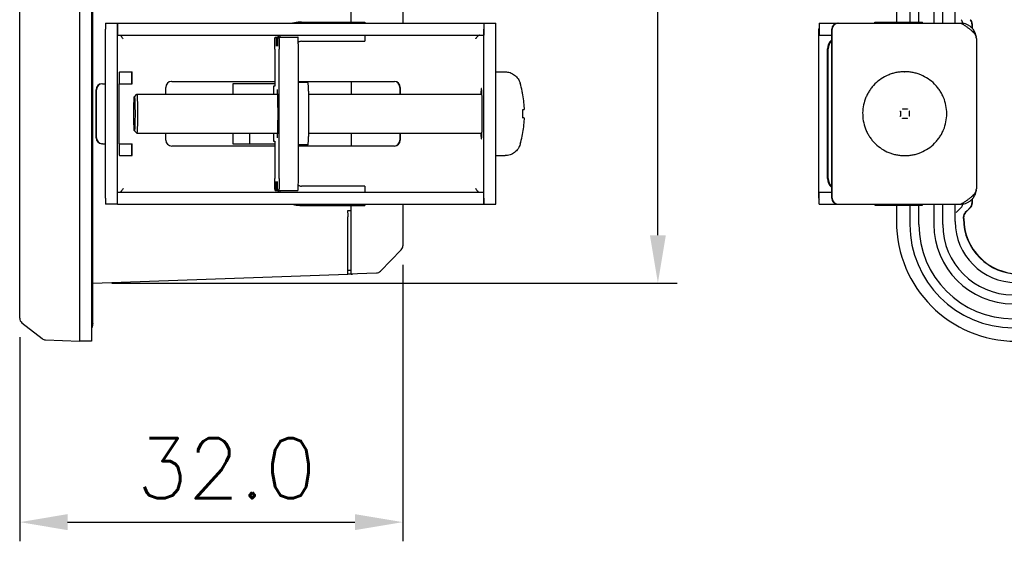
# Model space of a CAD drawing. Header units: millimetres. Extents: x 6638 to 7143, y 278 to 821.
# Tile 6 of 16: x 6898 to 6980, y 544 to 588. Entities that reach past the tile are written whole.
import ezdxf

# ---------------------------------------------------------------- set-up
doc = ezdxf.new("R2010")
doc.units = ezdxf.units.MM
doc.header["$LTSCALE"] = 32.67
doc.header["$PDMODE"] = 3
doc.header["$PDSIZE"] = 0.3125
doc.layers.get('0').update_dxf_attribs({"linetype": 'CONTINUOUS'})
doc.layers.get('Defpoints').update_dxf_attribs({"linetype": 'CONTINUOUS'})
doc.layers.add('AM_5_Dimension', color=6, linetype='CONTINUOUS', lineweight=15)
doc.layers.add('IMPORT_FEATURE', color=7, linetype='CONTINUOUS')
doc.styles.add('WHGTXT', font='simplex', dxfattribs={"bigfont": 'whgtxt'})
doc.dimstyles.new('HMI-XP30', dxfattribs={"dimscale": 2, "dimtxt": 2.5, "dimasz": 2, "dimexe": 0.8, "dimexo": 0.8, "dimgap": 1, "dimtad": 1, "dimdec": 1, "dimzin": 0, "dimdsep": 46, "dimtxsty": 'WHGTXT', "dimcen": 0.09, "dimclrd": 256, "dimclre": 256, "dimclrt": 256, "dimadec": 0, "dimazin": 0, "dimtp": 0.1, "dimtm": 0.1, "dimtfac": 1, "dimtdec": 1, "dimtmove": 0, "dimatfit": 0, "dimfxl": 0, "dimtolj": 1, "dimtzin": 0, "dimarcsym": 0})

# ---------------------------------------------------------------- blocks, each defined once
blk = doc.blocks.new('*D48')
at = {"layer": 'AM_5_Dimension', "lineweight": -2}
for p, q in [((6929.729, 567.432), (6929.729, 544.349)), ((6897.729, 561.385), (6897.729, 544.349)), ((6901.729, 545.949), (6925.729, 545.949))]:
    blk.add_line(p, q, dxfattribs=at)
at = {"layer": 'AM_5_Dimension'}
for points in [[(6901.729, 546.616), (6901.729, 545.282), (6897.729, 545.949)], [(6925.729, 546.616), (6925.729, 545.282), (6929.729, 545.949)]]:
    blk.add_solid(points, dxfattribs=at)
at = {"layer": 'Defpoints', "color": 0}
for p in [(6929.729, 569.032), (6897.729, 562.985), (6929.729, 545.949)]:
    blk.add_point(p, dxfattribs=at)
at = {"layer": 'AM_5_Dimension', "insert": (6915.002, 550.449), "char_height": 5, "attachment_point": 5, "style": 'WHGTXT'}
blk.add_mtext('\\A1;32.0', dxfattribs=at)
blk = doc.blocks.new('*D50')
at = {"layer": 'AM_5_Dimension', "lineweight": -2}
for p, q in [((6905.427, 658.191), (6952.637, 658.191)), ((6951.037, 569.908), (6951.037, 654.191)), ((6905.427, 565.908), (6952.637, 565.908))]:
    blk.add_line(p, q, dxfattribs=at)
at = {"layer": 'AM_5_Dimension'}
for points in [[(6950.37, 654.191), (6951.703, 654.191), (6951.037, 658.191)], [(6950.37, 569.908), (6951.703, 569.908), (6951.037, 565.908)]]:
    blk.add_solid(points, dxfattribs=at)
at = {"layer": 'Defpoints', "color": 0}
for p in [(6903.827, 658.191), (6951.037, 658.191), (6903.827, 565.908)]:
    blk.add_point(p, dxfattribs=at)
at = {"layer": 'AM_5_Dimension', "insert": (6946.537, 610.896), "char_height": 5, "attachment_point": 5, "rotation": 90, "style": 'WHGTXT'}
blk.add_mtext('\\A1;92.3', dxfattribs=at)

msp = doc.modelspace()

# ---------------------------------------------------------------- linework, layer by layer
at = {"color": 7, "linetype": 'Continuous'}
for p, q in [((6902.729, 663.05), (6902.729, 561.05)), ((6903.729, 663.05), (6903.729, 561.05)), ((6903.827, 562.55), (6903.827, 661.55)), ((6897.729, 562.985), (6897.729, 661.114)), ((6929.729, 636.5), (6929.729, 587.6)), ((6970.962, 636.405), (6970.962, 587.705)), ((6972.088, 636.405), (6972.088, 587.705)), ((6972.837, 587.705), (6972.837, 636.405)), ((6974.088, 636.505), (6974.088, 587.605)), ((6974.837, 587.605), (6974.837, 636.505)), ((6975.867, 587.605), (6975.867, 636.505)), ((6925.429, 587.7), (6925.429, 589.149)), ((6977.275, 587.547), (6977.275, 587.207)), ((6977.293, 587.547), (6977.293, 587.189)), ((6919.035, 582.55), (6915.529, 582.55)), ((6915.529, 582.55), (6915.529, 581.671)), ((6925.429, 582.75), (6925.429, 581.671)), ((6915.529, 578.429), (6915.529, 577.55)), ((6916.931, 578.429), (6916.931, 577.55)), ((6925.429, 578.429), (6925.429, 577.35)), ((6915.529, 577.55), (6919.035, 577.55)), ((6929.729, 572.5), (6929.729, 569.032)), ((6974.088, 572.505), (6974.088, 570.805)), ((6974.837, 570.805), (6974.837, 572.505)), ((6975.867, 571.055), (6975.867, 572.505)), ((6977.275, 572.903), (6977.275, 572.562)), ((6977.293, 572.92), (6977.293, 572.562)), ((6925.429, 571.95), (6925.119, 571.95)), ((6925.119, 571.95), (6925.124, 571.796)), ((6925.429, 566.68), (6925.429, 572.4)), ((6970.962, 572.405), (6970.962, 571.055)), ((6972.088, 572.405), (6972.088, 570.805)), ((6972.837, 570.805), (6972.837, 572.405)), ((6975.96, 571.801), (6976.367, 572.208)), ((6976.864, 571.955), (6976.711, 571.801)), ((6976.739, 571.801), (6977.146, 572.208)), ((6976.864, 571.926), (6976.864, 571.955)), ((6976.875, 571.955), (6976.864, 571.955)), ((6977.129, 572.208), (6976.875, 571.955)), ((6925.129, 566.652), (6925.129, 571.443)), ((6976.564, 571.305), (6976.564, 571.447)), ((6976.592, 571.305), (6976.592, 571.447)), ((6929.589, 568.684), (6927.87, 566.905)), ((6925.429, 566.962), (6925.119, 566.951)), ((6925.129, 566.669), (6927.528, 566.753)), ((6903.827, 565.908), (6925.129, 566.652)), ((6925.429, 566.65), (6925.129, 566.65)), ((6925.429, 566.662), (6925.429, 566.65)), ((6897.92, 562.592), (6899.599, 561.273)), ((6899.888, 561.166), (6902.729, 561.05)), ((6903.729, 561.05), (6902.729, 561.05))]:
    msp.add_line(p, q, dxfattribs=at)
for centre, radius, start, end in [((6976.01, 587.547), 0.503, 5.4508, 8.98312), ((6976.01, 572.562), 0.503, 351.01688, 354.54929), ((6977.066, 571.447), 0.501, 150.03113, 164.99355), ((6977.067, 571.446), 0.503, 135.05818, 149.97554), ((6980.962, 571.055), 10, 180, 270), ((6980.712, 570.805), 8.624, 180, 270), ((6980.712, 570.805), 7.876, 180, 270), ((6980.712, 570.805), 6.624, 180, 270), ((6980.712, 570.805), 5.876, 180, 270), ((6980.962, 571.055), 5.095, 180, 270), ((6977.067, 571.447), 0.503, 165.04899, 179.96004), ((6981.212, 571.305), 4.648, 180, 270), ((6981.212, 571.305), 4.62, 180, 270), ((6929.229, 569.032), 0.5, 316, 0), ((6925.429, 566.9), 0.25, 270, 299.15977), ((6927.511, 567.253), 0.5, 272, 316), ((6898.229, 562.985), 0.5, 180, 231.85469), ((6899.908, 561.666), 0.5, 231.85469, 268)]:
    msp.add_arc(centre, radius, start, end, dxfattribs=at)
for centre, major_axis, start_param, end_param in [((6976.775, 587.547), (0.5, 0), 0, 0.785398), ((6976.793, 587.547), (-0.5, 0), -3.141593, -2.356194), ((6976.775, 572.562), (0.5, 0), -0.785398, 0), ((6976.793, 572.562), (0.5, 0), -0.785398, 0), ((6977.093, 571.447), (0.5, 0), 2.356194, 3.141593)]:
    msp.add_ellipse(centre, major_axis=major_axis, ratio=0.999391, start_param=start_param, end_param=end_param, dxfattribs=at)
for points in [[(6976.507, 587.626), (6976.491, 587.727), (6976.44, 587.828), (6976.367, 587.901)], [(6976.367, 572.208), (6976.44, 572.281), (6976.491, 572.382), (6976.507, 572.484)], [(6903.827, 562.55), (6903.827, 562.421), (6903.793, 562.287), (6903.729, 562.175)]]:
    msp.add_open_spline(points, degree=3, dxfattribs=at)
msp.add_open_spline([(6925.124, 571.796), (6925.125, 571.771), (6925.128, 571.653), (6925.129, 571.535), (6925.129, 571.443)], degree=3, knots=[0, 0, 0, 0, 0.214319, 1, 1, 1, 1], dxfattribs=at)
at = {"layer": 'IMPORT_FEATURE', "color": 7, "linetype": 'Continuous'}
for p, q in [((6904.901, 587.6), (6905.901, 587.6)), ((6905.901, 587.6), (6937.488, 587.6)), ((6905.901, 587.6), (6905.901, 586.6)), ((6921.138, 587.7), (6926.55, 587.7)), ((6926.55, 587.7), (6926.55, 587.6)), ((6936.489, 587.6), (6936.489, 586.6)), ((6964.504, 587.605), (6964.504, 586.605)), ((6964.504, 587.605), (6966.055, 587.605)), ((6966.089, 587.605), (6976.383, 587.605)), ((6969.175, 587.705), (6973.141, 587.705)), ((6973.141, 587.605), (6973.141, 587.705)), ((6904.892, 573), (6904.892, 587.1)), ((6905.892, 573), (6905.892, 587.1)), ((6905.901, 586.6), (6936.489, 586.6)), ((6919.069, 586.45), (6920.972, 586.45)), ((6919.139, 586.45), (6919.139, 585.7)), ((6919.272, 586.45), (6919.272, 585.7)), ((6926.55, 586.6), (6926.55, 586.1)), ((6936.506, 573), (6936.506, 587.1)), ((6937.506, 573), (6937.506, 587.1)), ((6964.486, 573.005), (6964.486, 587.105)), ((6964.504, 586.605), (6965.555, 586.605)), ((6965.555, 573.005), (6965.555, 587.105)), ((6965.59, 573.005), (6965.59, 587.105)), ((6906.371, 586.3), (6906.36, 586.316)), ((6906.364, 586.317), (6906.371, 586.3)), ((6921.271, 586.1), (6926.55, 586.1)), ((6935.819, 586.3), (6935.83, 586.328)), ((6977.638, 586.333), (6977.638, 573.776)), ((6919.035, 585.45), (6919.035, 582.35)), ((6919.408, 574.65), (6919.408, 585.45)), ((6921.007, 574.65), (6921.007, 585.45)), ((6965.208, 574.655), (6965.208, 585.455)), ((6965.264, 574.655), (6965.264, 585.455)), ((6906.057, 583.55), (6907.137, 583.55)), ((6907.102, 582.55), (6907.102, 583.55)), ((6907.137, 582.55), (6907.137, 583.55)), ((6937.506, 583.55), (6938.273, 583.55)), ((6971.64, 583.555), (6971.67, 583.555)), ((6904.638, 582.55), (6904.892, 582.55)), ((6906.04, 582.55), (6907.137, 582.55)), ((6906.04, 577.55), (6906.04, 582.55)), ((6910.435, 582.75), (6919.035, 582.75)), ((6919.035, 582.35), (6918.922, 582.35)), ((6918.922, 582.35), (6918.922, 581.671)), ((6921.007, 582.75), (6929.023, 582.75)), ((6921.804, 582.65), (6921.007, 582.65)), ((6904.103, 578.05), (6904.103, 582.05)), ((6904.138, 578.05), (6904.138, 582.05)), ((6907.311, 581.47), (6907.511, 581.67)), ((6907.511, 581.67), (6907.513, 581.671)), ((6907.513, 581.671), (6919.254, 581.671)), ((6909.935, 581.671), (6909.935, 582.25)), ((6921.875, 581.671), (6936.342, 581.671)), ((6929.488, 582.25), (6929.488, 581.671)), ((6929.523, 582.25), (6929.523, 581.671)), ((6907.311, 581.47), (6907.313, 581.471)), ((6939.754, 580.334), (6939.755, 580.358)), ((6939.754, 580.309), (6939.754, 580.335)), ((6939.754, 580.301), (6939.754, 580.309)), ((6939.755, 580.356), (6939.757, 580.376)), ((6939.757, 580.375), (6939.759, 580.39)), ((6939.76, 580.396), (6939.772, 580.397)), ((6939.76, 580.396), (6939.764, 580.397)), ((6939.764, 580.397), (6939.765, 580.397)), ((6939.765, 580.397), (6939.841, 580.405)), ((6939.772, 580.397), (6939.824, 580.403)), ((6939.887, 580.49), (6939.886, 580.505)), ((6939.888, 580.478), (6939.887, 580.49)), ((6971.261, 580.258), (6971.294, 580.258)), ((6971.261, 579.852), (6971.294, 579.852)), ((6971.294, 580.258), (6971.294, 579.852)), ((6971.877, 580.435), (6971.471, 580.435)), ((6972.055, 579.852), (6972.055, 580.258)), ((6972.089, 580.258), (6972.055, 580.258)), ((6972.089, 579.852), (6972.055, 579.852)), ((6939.754, 579.789), (6939.754, 579.798)), ((6939.754, 579.764), (6939.754, 579.79)), ((6939.755, 579.742), (6939.754, 579.765)), ((6939.757, 579.723), (6939.755, 579.743)), ((6939.759, 579.709), (6939.757, 579.724)), ((6939.761, 579.698), (6939.759, 579.709)), ((6939.773, 579.702), (6939.76, 579.703)), ((6939.773, 579.702), (6939.76, 579.703)), ((6939.841, 579.695), (6939.773, 579.702)), ((6939.846, 579.694), (6939.842, 579.695)), ((6939.882, 579.669), (6939.878, 579.675)), ((6939.885, 579.663), (6939.882, 579.669)), ((6939.887, 579.657), (6939.885, 579.663)), ((6939.886, 579.594), (6939.888, 579.624)), ((6939.887, 579.655), (6939.887, 579.657)), ((6939.888, 579.624), (6939.888, 579.633)), ((6971.471, 579.674), (6971.877, 579.674)), ((6907.313, 578.629), (6907.311, 578.629)), ((6907.311, 578.629), (6907.511, 578.43)), ((6907.513, 578.429), (6907.511, 578.43)), ((6907.513, 578.429), (6919.254, 578.429)), ((6909.935, 577.85), (6909.935, 578.429)), ((6918.922, 578.429), (6918.922, 577.75)), ((6921.875, 578.429), (6936.342, 578.429)), ((6929.488, 578.429), (6929.488, 577.85)), ((6929.523, 578.429), (6929.523, 577.85)), ((6904.638, 577.55), (6904.892, 577.55)), ((6906.04, 577.55), (6907.137, 577.55)), ((6907.102, 576.55), (6907.102, 577.55)), ((6907.137, 576.55), (6907.137, 577.55)), ((6918.922, 577.75), (6919.035, 577.75)), ((6919.035, 577.75), (6919.035, 574.65)), ((6921.804, 577.45), (6921.007, 577.45)), ((6939.695, 578.148), (6939.699, 578.165)), ((6939.696, 578.152), (6939.699, 578.167)), ((6906.057, 576.55), (6907.137, 576.55)), ((6919.035, 577.35), (6910.435, 577.35)), ((6929.023, 577.35), (6921.007, 577.35)), ((6937.506, 576.55), (6938.273, 576.55)), ((6971.64, 576.555), (6971.67, 576.555)), ((6919.139, 573.65), (6919.139, 574.4)), ((6919.272, 573.65), (6919.272, 574.4)), ((6905.901, 573.5), (6936.489, 573.5)), ((6905.901, 572.5), (6905.901, 573.5)), ((6906.36, 573.784), (6906.371, 573.8)), ((6906.371, 573.8), (6906.364, 573.782)), ((6919.069, 573.65), (6920.972, 573.65)), ((6926.55, 574), (6921.271, 574)), ((6926.55, 574), (6926.55, 573.5)), ((6935.83, 573.771), (6935.819, 573.8)), ((6936.489, 572.5), (6936.489, 573.5)), ((6964.504, 572.505), (6964.504, 573.505)), ((6964.504, 573.505), (6965.555, 573.505)), ((6905.901, 572.5), (6904.901, 572.5)), ((6905.901, 572.5), (6937.488, 572.5)), ((6926.55, 572.5), (6926.55, 572.4)), ((6964.504, 572.505), (6966.055, 572.505)), ((6966.089, 572.505), (6976.383, 572.505)), ((6973.141, 572.405), (6973.141, 572.505)), ((6921.138, 572.4), (6926.55, 572.4)), ((6969.175, 572.405), (6973.141, 572.405))]:
    msp.add_line(p, q, dxfattribs=at)
for points in [[(6939.759, 580.39), (6939.761, 580.401), (6939.763, 580.408), (6939.763, 580.41)], [(6939.824, 580.403), (6939.838, 580.404), (6939.841, 580.405)], [(6939.842, 580.405), (6939.843, 580.405), (6939.849, 580.406), (6939.855, 580.408), (6939.861, 580.41), (6939.866, 580.413), (6939.871, 580.417), (6939.876, 580.421), (6939.879, 580.426), (6939.882, 580.431), (6939.885, 580.436), (6939.886, 580.441)], [(6939.886, 580.441), (6939.887, 580.446), (6939.888, 580.45), (6939.888, 580.454), (6939.888, 580.456), (6939.888, 580.458), (6939.888, 580.461), (6939.888, 580.464), (6939.888, 580.468), (6939.888, 580.478)], [(6939.764, 579.687), (6939.764, 579.688), (6939.763, 579.691), (6939.761, 579.698)], [(6939.841, 579.695), (6939.838, 579.695), (6939.825, 579.696), (6939.773, 579.702)], [(6939.867, 579.685), (6939.861, 579.689), (6939.853, 579.692), (6939.846, 579.694)], [(6939.886, 579.66), (6939.884, 579.665), (6939.882, 579.67), (6939.878, 579.674), (6939.875, 579.679), (6939.87, 579.683), (6939.866, 579.686), (6939.864, 579.687)], [(6939.878, 579.675), (6939.873, 579.681), (6939.867, 579.685)], [(6939.888, 579.633), (6939.888, 579.636), (6939.888, 579.639), (6939.888, 579.642), (6939.888, 579.644), (6939.888, 579.647), (6939.888, 579.651), (6939.887, 579.655), (6939.886, 579.66)]]:
    msp.add_lwpolyline(points, dxfattribs=at)
for centre, radius, start, end in [((6921.138, 585.702), 1.998, 90.00002, 107.91816), ((6921.271, 585.702), 1.998, 90.00002, 107.91816), ((6964.988, 587.104), 0.502, 165.17294, 179.96881), ((6966.055, 587.105), 0.5, 90.0196, 180.01932), ((6966.09, 587.105), 0.5, 90.0196, 180.01932), ((6921.14, 585.7), 2.001, 159.19186, 180.00068), ((6921.141, 585.699), 2.002, 153.22843, 157.98556), ((6921.274, 585.699), 2.002, 153.22843, 157.98556), ((6977.102, 586.333), 0.536, 0.04297, 9.0085), ((6921.271, 585.7), 0.4, 90.00275, 132.51639), ((6942.636, 581.965), 8.078, 147.33652, 147.54954), ((6966.208, 585.455), 1, 130.78908, 180.00398), ((6966.264, 585.455), 1, 135.29986, 180.00287), ((6971.64, 580.058), 3.497, 90.00044, 93.57759), ((6904.603, 582.05), 0.5, 90.0196, 180.01932), ((6904.638, 582.05), 0.5, 90.0196, 180.01932), ((6910.435, 582.25), 0.5, 94.01311, 180.01765), ((6910.435, 582.25), 0.499, 90.00263, 93.9978), ((6929.023, 582.25), 0.5, 359.98067, 89.98041), ((6928.988, 582.25), 0.5, 359.98234, 85.98689), ((6930.895, 580.049), 9.003, 12.07505, 16.48319), ((6930.894, 580.049), 9.004, 2.89906, 11.02459), ((6929.227, 580.05), 10.53, 358.63334, 1.36666), ((6930.892, 580.05), 9.006, 348.97618, 357.10456), ((6939.838, 579.645), 0.0499, 357.39669, 58.55184), ((6904.603, 578.049), 0.5, 179.98068, 269.9804), ((6904.638, 578.049), 0.5, 179.98235, 265.98689), ((6904.638, 578.049), 0.499, 266.0022, 269.99737), ((6910.435, 577.849), 0.5, 179.98068, 269.9804), ((6928.988, 577.849), 0.5, 274.01311, 0.01766), ((6929.023, 577.849), 0.5, 270.01959, 0.01933), ((6930.895, 580.05), 9.003, 343.51683, 347.92501), ((6930.898, 580.05), 9.001, 343.51605, 345.3374), ((6921.14, 574.4), 2.001, 179.99932, 200.80814), ((6921.271, 574.399), 0.4, 227.48364, 269.99725), ((6966.208, 574.655), 1, 179.99602, 229.21094), ((6966.264, 574.655), 1, 179.99713, 224.70014), ((6921.141, 574.4), 2.002, 202.01444, 206.77157), ((6921.274, 574.4), 2.002, 202.01444, 206.77157), ((6942.636, 578.134), 8.078, 212.45046, 212.66348), ((6977.106, 573.776), 0.532, 350.96131, 359.98695), ((6921.138, 574.397), 1.998, 252.08184, 269.99998), ((6921.271, 574.397), 1.998, 252.08184, 269.99998), ((6964.988, 573.005), 0.502, 180.03119, 194.82706), ((6966.055, 573.004), 0.5, 179.98068, 269.9804), ((6966.09, 573.004), 0.5, 179.98235, 265.98689), ((6966.089, 573.004), 0.499, 266.0022, 269.99737)]:
    msp.add_arc(centre, radius, start, end, dxfattribs=at)
for points, knots in [([(6904.901, 587.6), (6904.901, 587.6), (6904.9, 587.598), (6904.9, 587.597), (6904.9, 587.594), (6904.899, 587.59), (6904.899, 587.584), (6904.898, 587.578), (6904.898, 587.57), (6904.898, 587.558), (6904.897, 587.539), (6904.896, 587.514), (6904.895, 587.485), (6904.895, 587.452), (6904.894, 587.416), (6904.894, 587.362), (6904.893, 587.289), (6904.892, 587.196), (6904.892, 587.132), (6904.892, 587.1)], [0, 0, 0, 0, 0.001478, 0.005186, 0.011249, 0.019677, 0.030457, 0.043564, 0.058972, 0.076644, 0.118601, 0.16904, 0.227476, 0.293346, 0.36602, 0.444795, 0.617574, 0.805034, 1, 1, 1, 1]), ([(6905.892, 587.1), (6905.892, 587.132), (6905.892, 587.196), (6905.893, 587.289), (6905.893, 587.362), (6905.894, 587.416), (6905.895, 587.452), (6905.895, 587.485), (6905.896, 587.514), (6905.897, 587.539), (6905.897, 587.558), (6905.898, 587.57), (6905.898, 587.578), (6905.899, 587.584), (6905.899, 587.59), (6905.9, 587.594), (6905.9, 587.597), (6905.9, 587.598), (6905.901, 587.6), (6905.901, 587.6)], [0, 0, 0, 0, 0.194966, 0.382426, 0.555205, 0.63398, 0.706654, 0.772524, 0.83096, 0.881399, 0.923356, 0.941028, 0.956436, 0.969543, 0.980323, 0.988751, 0.994814, 0.998522, 1, 1, 1, 1]), ([(6936.489, 587.6), (6936.49, 587.599), (6936.49, 587.598), (6936.491, 587.596), (6936.492, 587.593), (6936.493, 587.586), (6936.494, 587.574), (6936.496, 587.558), (6936.497, 587.536), (6936.499, 587.511), (6936.5, 587.482), (6936.501, 587.449), (6936.502, 587.413), (6936.504, 587.359), (6936.505, 587.287), (6936.506, 587.195), (6936.506, 587.132), (6936.506, 587.1)], [0, 0, 0, 0, 0.002636, 0.007318, 0.014227, 0.023405, 0.048536, 0.08256, 0.125178, 0.176006, 0.234573, 0.30033, 0.372665, 0.450896, 0.622067, 0.807411, 1, 1, 1, 1]), ([(6937.506, 587.1), (6937.506, 587.132), (6937.505, 587.196), (6937.505, 587.289), (6937.503, 587.362), (6937.502, 587.416), (6937.501, 587.452), (6937.499, 587.485), (6937.498, 587.514), (6937.497, 587.539), (6937.495, 587.56), (6937.494, 587.577), (6937.492, 587.588), (6937.491, 587.596), (6937.489, 587.599), (6937.489, 587.6), (6937.488, 587.6)], [0, 0, 0, 0, 0.194618, 0.381751, 0.554243, 0.632897, 0.705468, 0.771257, 0.829637, 0.88005, 0.922018, 0.955155, 0.979171, 0.993927, 0.997912, 1, 1, 1, 1]), ([(6969.154, 587.608), (6969.155, 587.622), (6969.158, 587.641), (6969.162, 587.666), (6969.164, 587.679), (6969.167, 587.69), (6969.169, 587.697), (6969.171, 587.701), (6969.173, 587.703), (6969.174, 587.705), (6969.175, 587.705)], [0, 0, 0, 0, 0.421601, 0.58887, 0.726953, 0.835902, 0.916087, 0.945788, 0.969025, 1, 1, 1, 1]), ([(6976.383, 587.605), (6976.46, 587.555), (6976.613, 587.458), (6976.834, 587.311), (6977.039, 587.165), (6977.223, 587.018), (6977.379, 586.871), (6977.503, 586.723), (6977.591, 586.573), (6977.623, 586.468), (6977.631, 586.417)], [0, 0, 0, 0, 0.155686, 0.30716, 0.451184, 0.585012, 0.7067, 0.815471, 0.912214, 1, 1, 1, 1]), ([(6977.633, 586.417), (6977.626, 586.495), (6977.599, 586.651), (6977.517, 586.873), (6977.396, 587.077), (6977.24, 587.255), (6977.055, 587.401), (6976.846, 587.512), (6976.621, 587.583), (6976.465, 587.602), (6976.387, 587.604)], [0, 0, 0, 0, 0.125356, 0.250588, 0.375703, 0.50071, 0.625623, 0.75046, 0.87524, 1, 1, 1, 1]), ([(6906.36, 586.316), (6906.337, 586.351), (6906.303, 586.403), (6906.255, 586.469), (6906.221, 586.511), (6906.186, 586.546), (6906.152, 586.574), (6906.117, 586.592), (6906.093, 586.598), (6906.081, 586.599)], [0, 0, 0, 0, 0.31312, 0.458444, 0.592353, 0.712961, 0.819734, 0.914093, 1, 1, 1, 1]), ([(6919.035, 585.45), (6919.035, 585.515), (6919.035, 585.642), (6919.037, 585.827), (6919.04, 585.974), (6919.042, 586.082), (6919.045, 586.154), (6919.047, 586.22), (6919.05, 586.278), (6919.053, 586.329), (6919.056, 586.371), (6919.059, 586.404), (6919.062, 586.425), (6919.064, 586.438), (6919.066, 586.444), (6919.067, 586.448), (6919.069, 586.45), (6919.069, 586.45)], [0, 0, 0, 0, 0.194614, 0.381747, 0.554237, 0.632891, 0.70546, 0.77125, 0.829629, 0.88004, 0.922009, 0.955145, 0.97916, 0.987699, 0.993927, 0.997912, 1, 1, 1, 1]), ([(6919.373, 586.45), (6919.374, 586.45), (6919.375, 586.448), (6919.377, 586.444), (6919.378, 586.438), (6919.381, 586.425), (6919.384, 586.404), (6919.387, 586.371), (6919.39, 586.329), (6919.393, 586.278), (6919.395, 586.22), (6919.398, 586.154), (6919.4, 586.082), (6919.403, 585.974), (6919.406, 585.827), (6919.408, 585.642), (6919.408, 585.515), (6919.408, 585.45)], [0, 0, 0, 0, 0.002088, 0.006073, 0.012301, 0.02084, 0.044855, 0.077991, 0.11996, 0.170371, 0.22875, 0.29454, 0.367109, 0.445763, 0.618253, 0.805386, 1, 1, 1, 1]), ([(6921.007, 585.45), (6921.007, 585.515), (6921.007, 585.642), (6921.005, 585.827), (6921.002, 585.974), (6920.999, 586.082), (6920.997, 586.154), (6920.994, 586.22), (6920.992, 586.278), (6920.989, 586.329), (6920.986, 586.371), (6920.983, 586.404), (6920.98, 586.425), (6920.978, 586.438), (6920.976, 586.444), (6920.974, 586.448), (6920.973, 586.45), (6920.972, 586.45)], [0, 0, 0, 0, 0.194614, 0.381747, 0.554237, 0.632891, 0.70546, 0.77125, 0.829629, 0.88004, 0.922009, 0.955145, 0.97916, 0.987699, 0.993927, 0.997912, 1, 1, 1, 1]), ([(6936.129, 586.6), (6936.117, 586.6), (6936.091, 586.596), (6936.053, 586.58), (6936.015, 586.554), (6935.979, 586.52), (6935.942, 586.478), (6935.893, 586.414), (6935.858, 586.361), (6935.835, 586.325)], [0, 0, 0, 0, 0.090551, 0.187335, 0.294749, 0.414803, 0.547428, 0.691047, 1, 1, 1, 1]), ([(6906.057, 583.55), (6906.057, 583.55), (6906.057, 583.549), (6906.056, 583.548), (6906.055, 583.544), (6906.055, 583.538), (6906.054, 583.53), (6906.053, 583.519), (6906.052, 583.506), (6906.051, 583.49), (6906.05, 583.465), (6906.049, 583.429), (6906.048, 583.378), (6906.046, 583.32), (6906.045, 583.254), (6906.044, 583.182), (6906.043, 583.103), (6906.042, 583.019), (6906.041, 582.899), (6906.04, 582.742), (6906.04, 582.615), (6906.04, 582.55)], [0, 0, 0, 0, 0.000523, 0.001522, 0.00523, 0.011293, 0.019722, 0.0305, 0.043607, 0.059014, 0.076684, 0.118641, 0.169077, 0.22751, 0.293378, 0.366048, 0.444821, 0.528938, 0.61759, 0.805046, 1, 1, 1, 1]), ([(6938.273, 583.55), (6938.344, 583.55), (6938.487, 583.538), (6938.696, 583.485), (6938.893, 583.399), (6939.073, 583.282), (6939.231, 583.138), (6939.363, 582.972), (6939.463, 582.792), (6939.51, 582.666), (6939.528, 582.604)], [0, 0, 0, 0, 0.127199, 0.254376, 0.381494, 0.508519, 0.635215, 0.761149, 0.884758, 1, 1, 1, 1]), ([(6971.421, 583.548), (6971.309, 583.541), (6971.086, 583.516), (6970.756, 583.447), (6970.435, 583.346), (6970.021, 583.172), (6969.538, 582.88), (6969.12, 582.501), (6968.834, 582.155), (6968.646, 581.875), (6968.485, 581.579), (6968.309, 581.166), (6968.166, 580.62), (6968.122, 579.945), (6968.208, 579.274), (6968.385, 578.738), (6968.586, 578.336), (6968.765, 578.051), (6968.971, 577.784), (6969.278, 577.456), (6969.718, 577.104), (6970.218, 576.843), (6970.642, 576.694), (6970.969, 576.614), (6971.303, 576.565), (6971.527, 576.555), (6971.64, 576.555)], [0, 0, 0, 0, 0.031261, 0.06252, 0.093781, 0.125042, 0.187497, 0.249959, 0.281228, 0.3125, 0.343772, 0.375046, 0.437525, 0.500007, 0.562487, 0.624965, 0.656238, 0.68751, 0.71878, 0.750049, 0.812508, 0.874961, 0.906222, 0.937482, 0.968741, 1, 1, 1, 1]), ([(6971.67, 576.555), (6971.785, 576.555), (6972.014, 576.566), (6972.354, 576.616), (6972.688, 576.7), (6973.119, 576.854), (6973.627, 577.126), (6974.071, 577.491), (6974.379, 577.831), (6974.584, 578.107), (6974.761, 578.402), (6974.957, 578.816), (6975.124, 579.368), (6975.191, 580.055), (6975.124, 580.742), (6974.957, 581.293), (6974.761, 581.707), (6974.584, 582.002), (6974.379, 582.278), (6974.071, 582.618), (6973.627, 582.983), (6973.119, 583.255), (6972.688, 583.409), (6972.354, 583.493), (6972.014, 583.543), (6971.785, 583.555), (6971.67, 583.555)], [0, 0, 0, 0, 0.031265, 0.06253, 0.093796, 0.125062, 0.18752, 0.249981, 0.28125, 0.31252, 0.34379, 0.375062, 0.43753, 0.5, 0.56247, 0.624938, 0.65621, 0.68748, 0.71875, 0.750019, 0.81248, 0.874938, 0.906204, 0.93747, 0.968735, 1, 1, 1, 1]), ([(6921.804, 577.45), (6921.806, 577.45), (6921.809, 577.452), (6921.811, 577.457), (6921.813, 577.463), (6921.815, 577.47), (6921.818, 577.482), (6921.822, 577.502), (6921.826, 577.529), (6921.833, 577.579), (6921.84, 577.655), (6921.848, 577.764), (6921.855, 577.895), (6921.862, 578.046), (6921.869, 578.217), (6921.874, 578.405), (6921.88, 578.61), (6921.884, 578.828), (6921.889, 579.14), (6921.894, 579.549), (6921.895, 580.05), (6921.894, 580.55), (6921.889, 580.959), (6921.884, 581.271), (6921.88, 581.489), (6921.874, 581.694), (6921.869, 581.882), (6921.862, 582.053), (6921.855, 582.205), (6921.848, 582.335), (6921.84, 582.444), (6921.833, 582.52), (6921.826, 582.57), (6921.822, 582.598), (6921.818, 582.617), (6921.815, 582.63), (6921.813, 582.637), (6921.811, 582.642), (6921.809, 582.647), (6921.806, 582.65), (6921.804, 582.65)], [0, 0, 0, 0, 0.001044, 0.001907, 0.003041, 0.004455, 0.006156, 0.010425, 0.015853, 0.022434, 0.039002, 0.059985, 0.085191, 0.11438, 0.147274, 0.183559, 0.222885, 0.264876, 0.309129, 0.402697, 0.5, 0.597303, 0.690871, 0.735123, 0.777115, 0.816441, 0.852725, 0.88562, 0.914809, 0.940015, 0.960998, 0.977566, 0.984147, 0.989575, 0.993844, 0.995545, 0.996959, 0.998093, 0.998956, 1, 1, 1, 1]), ([(6907.513, 581.671), (6907.514, 581.671), (6907.516, 581.669), (6907.517, 581.666), (6907.519, 581.661), (6907.521, 581.652), (6907.525, 581.631), (6907.53, 581.596), (6907.535, 581.542), (6907.54, 581.475), (6907.545, 581.393), (6907.549, 581.299), (6907.553, 581.192), (6907.557, 581.075), (6907.56, 580.947), (6907.563, 580.811), (6907.566, 580.617), (6907.569, 580.362), (6907.569, 580.155), (6907.569, 580.05)], [0, 0, 0, 0, 0.002088, 0.003815, 0.006081, 0.01231, 0.020848, 0.044864, 0.077999, 0.119966, 0.170378, 0.228757, 0.294545, 0.367114, 0.445768, 0.529751, 0.618255, 0.805391, 1, 1, 1, 1]), ([(6919.227, 582.072), (6919.227, 582.073), (6919.229, 582.06), (6919.23, 582.054), (6919.232, 582.032), (6919.235, 582.008), (6919.237, 581.978), (6919.24, 581.944), (6919.242, 581.906), (6919.246, 581.847), (6919.25, 581.765), (6919.255, 581.656), (6919.259, 581.536), (6919.263, 581.404), (6919.267, 581.262), (6919.272, 581.055), (6919.276, 580.781), (6919.279, 580.438), (6919.281, 580.084), (6919.28, 579.729), (6919.277, 579.383), (6919.272, 579.057), (6919.266, 578.759), (6919.258, 578.534), (6919.252, 578.375), (6919.247, 578.275), (6919.242, 578.188), (6919.237, 578.118), (6919.232, 578.067), (6919.229, 578.04), (6919.228, 578.03)], [0, 0, 0, 0, 0.001183, 0.004424, 0.009278, 0.015489, 0.022899, 0.031401, 0.040921, 0.051397, 0.075033, 0.101981, 0.131958, 0.164693, 0.199913, 0.23734, 0.317665, 0.403287, 0.491713, 0.580389, 0.666754, 0.748299, 0.822618, 0.887429, 0.915585, 0.940543, 0.961998, 0.979564, 0.992643, 1, 1, 1, 1]), ([(6936.295, 582.15), (6936.294, 582.15), (6936.292, 582.148), (6936.29, 582.145), (6936.288, 582.14), (6936.285, 582.131), (6936.282, 582.117), (6936.279, 582.1), (6936.275, 582.069), (6936.27, 582.022), (6936.264, 581.954), (6936.259, 581.872), (6936.253, 581.776), (6936.25, 581.708), (6936.249, 581.672)], [0, 0, 0, 0, 0.007667, 0.013657, 0.021406, 0.0425, 0.071283, 0.10782, 0.15211, 0.263706, 0.405396, 0.576197, 0.77488, 1, 1, 1, 1]), ([(6936.368, 580.05), (6936.368, 580.186), (6936.368, 580.454), (6936.364, 580.784), (6936.36, 581.036), (6936.356, 581.213), (6936.352, 581.378), (6936.347, 581.53), (6936.342, 581.668), (6936.336, 581.79), (6936.33, 581.896), (6936.324, 581.984), (6936.317, 582.053), (6936.312, 582.099), (6936.306, 582.125), (6936.303, 582.137), (6936.301, 582.144), (6936.299, 582.147), (6936.297, 582.15), (6936.295, 582.15)], [0, 0, 0, 0, 0.194608, 0.381745, 0.470249, 0.554232, 0.632886, 0.705455, 0.771244, 0.829622, 0.880034, 0.922001, 0.955137, 0.979152, 0.98769, 0.993919, 0.996185, 0.997911, 1, 1, 1, 1]), ([(6939.699, 581.932), (6939.699, 581.936), (6939.697, 581.941), (6939.696, 581.946), (6939.696, 581.947)], [0, 0, 0, 0, 0.71991, 1, 1, 1, 1]), ([(6939.732, 581.771), (6939.726, 581.802), (6939.715, 581.856), (6939.704, 581.909), (6939.699, 581.932)], [0, 0, 0, 0, 0.573178, 1, 1, 1, 1]), ([(6907.263, 580.05), (6907.263, 580.14), (6907.264, 580.317), (6907.266, 580.575), (6907.27, 580.78), (6907.274, 580.931), (6907.277, 581.034), (6907.28, 581.127), (6907.284, 581.21), (6907.288, 581.283), (6907.292, 581.344), (6907.296, 581.387), (6907.299, 581.416), (6907.301, 581.433), (6907.304, 581.447), (6907.306, 581.457), (6907.308, 581.465), (6907.31, 581.469), (6907.311, 581.47)], [0, 0, 0, 0, 0.190576, 0.374153, 0.544006, 0.621812, 0.693904, 0.759621, 0.81836, 0.869586, 0.912834, 0.947719, 0.961929, 0.973945, 0.983747, 0.991331, 0.996715, 1, 1, 1, 1]), ([(6907.313, 581.471), (6907.314, 581.471), (6907.315, 581.469), (6907.317, 581.467), (6907.318, 581.462), (6907.32, 581.454), (6907.324, 581.436), (6907.328, 581.405), (6907.332, 581.358), (6907.337, 581.299), (6907.341, 581.227), (6907.345, 581.145), (6907.348, 581.051), (6907.351, 580.948), (6907.354, 580.837), (6907.357, 580.717), (6907.359, 580.547), (6907.362, 580.323), (6907.362, 580.142), (6907.362, 580.05)], [0, 0, 0, 0, 0.002088, 0.003815, 0.006081, 0.01231, 0.020848, 0.044864, 0.077999, 0.119966, 0.170378, 0.228757, 0.294546, 0.367115, 0.445768, 0.529751, 0.618255, 0.805391, 1, 1, 1, 1]), ([(6907.311, 578.629), (6907.31, 578.631), (6907.308, 578.634), (6907.306, 578.642), (6907.304, 578.652), (6907.301, 578.666), (6907.299, 578.683), (6907.296, 578.712), (6907.292, 578.755), (6907.288, 578.817), (6907.284, 578.889), (6907.28, 578.972), (6907.277, 579.066), (6907.274, 579.168), (6907.27, 579.319), (6907.266, 579.524), (6907.264, 579.782), (6907.263, 579.959), (6907.263, 580.05)], [0, 0, 0, 0, 0.003285, 0.008669, 0.016253, 0.026055, 0.038071, 0.052281, 0.087166, 0.130414, 0.181639, 0.240379, 0.306095, 0.378187, 0.455994, 0.625846, 0.809424, 1, 1, 1, 1]), ([(6907.362, 580.05), (6907.362, 579.957), (6907.362, 579.776), (6907.359, 579.553), (6907.357, 579.382), (6907.354, 579.263), (6907.351, 579.151), (6907.348, 579.048), (6907.345, 578.955), (6907.341, 578.872), (6907.337, 578.8), (6907.332, 578.741), (6907.328, 578.694), (6907.324, 578.663), (6907.32, 578.645), (6907.318, 578.637), (6907.317, 578.633), (6907.315, 578.63), (6907.314, 578.629), (6907.313, 578.629)], [0, 0, 0, 0, 0.194609, 0.381745, 0.470249, 0.554232, 0.632886, 0.705455, 0.771243, 0.829622, 0.880034, 0.922001, 0.955136, 0.979152, 0.98769, 0.993919, 0.996185, 0.997912, 1, 1, 1, 1]), ([(6907.569, 580.05), (6907.569, 579.944), (6907.569, 579.737), (6907.566, 579.483), (6907.563, 579.288), (6907.56, 579.152), (6907.557, 579.025), (6907.553, 578.907), (6907.549, 578.801), (6907.545, 578.706), (6907.54, 578.625), (6907.535, 578.557), (6907.53, 578.503), (6907.525, 578.468), (6907.521, 578.447), (6907.519, 578.438), (6907.517, 578.433), (6907.516, 578.43), (6907.514, 578.429), (6907.513, 578.429)], [0, 0, 0, 0, 0.194609, 0.381745, 0.470249, 0.554232, 0.632886, 0.705455, 0.771243, 0.829622, 0.880034, 0.922001, 0.955136, 0.979152, 0.98769, 0.993919, 0.996185, 0.997912, 1, 1, 1, 1]), ([(6936.295, 577.95), (6936.297, 577.95), (6936.299, 577.952), (6936.301, 577.956), (6936.303, 577.962), (6936.306, 577.974), (6936.312, 578.001), (6936.317, 578.046), (6936.324, 578.116), (6936.33, 578.203), (6936.336, 578.309), (6936.342, 578.431), (6936.347, 578.569), (6936.352, 578.722), (6936.356, 578.887), (6936.36, 579.063), (6936.364, 579.315), (6936.368, 579.645), (6936.368, 579.913), (6936.368, 580.05)], [0, 0, 0, 0, 0.002089, 0.003815, 0.006082, 0.01231, 0.020848, 0.044864, 0.077999, 0.119967, 0.170378, 0.228757, 0.294545, 0.367114, 0.445768, 0.529751, 0.618255, 0.805391, 1, 1, 1, 1]), ([(6971.472, 580.469), (6971.472, 580.466), (6971.472, 580.455), (6971.472, 580.444), (6971.472, 580.435)], [0, 0, 0, 0, 0.219978, 1, 1, 1, 1]), ([(6971.878, 580.469), (6971.878, 580.466), (6971.877, 580.455), (6971.877, 580.444), (6971.877, 580.435)], [0, 0, 0, 0, 0.219931, 1, 1, 1, 1]), ([(6971.472, 579.64), (6971.472, 579.643), (6971.472, 579.654), (6971.472, 579.665), (6971.471, 579.674)], [0, 0, 0, 0, 0.219976, 1, 1, 1, 1]), ([(6971.878, 579.64), (6971.878, 579.643), (6971.877, 579.654), (6971.877, 579.665), (6971.877, 579.674)], [0, 0, 0, 0, 0.219978, 1, 1, 1, 1]), ([(6936.249, 578.427), (6936.25, 578.391), (6936.253, 578.323), (6936.259, 578.228), (6936.264, 578.145), (6936.27, 578.077), (6936.275, 578.03), (6936.279, 577.999), (6936.282, 577.982), (6936.285, 577.968), (6936.288, 577.959), (6936.29, 577.954), (6936.292, 577.951), (6936.294, 577.95), (6936.295, 577.95)], [0, 0, 0, 0, 0.22512, 0.423804, 0.594606, 0.736296, 0.847892, 0.892182, 0.928719, 0.957501, 0.978595, 0.986343, 0.992333, 1, 1, 1, 1]), ([(6939.699, 578.167), (6939.704, 578.19), (6939.715, 578.243), (6939.726, 578.297), (6939.732, 578.328)], [0, 0, 0, 0, 0.426913, 1, 1, 1, 1]), ([(6906.04, 577.55), (6906.04, 577.485), (6906.04, 577.357), (6906.041, 577.2), (6906.042, 577.08), (6906.043, 576.996), (6906.044, 576.917), (6906.045, 576.845), (6906.046, 576.779), (6906.048, 576.721), (6906.049, 576.671), (6906.05, 576.634), (6906.051, 576.609), (6906.052, 576.593), (6906.053, 576.58), (6906.054, 576.57), (6906.055, 576.561), (6906.055, 576.555), (6906.056, 576.552), (6906.057, 576.55), (6906.057, 576.55), (6906.057, 576.55)], [0, 0, 0, 0, 0.194954, 0.38241, 0.471062, 0.555179, 0.633952, 0.706622, 0.77249, 0.830923, 0.881359, 0.923316, 0.940986, 0.956393, 0.9695, 0.980278, 0.988707, 0.99477, 0.998478, 0.999477, 1, 1, 1, 1]), ([(6939.529, 577.496), (6939.51, 577.434), (6939.463, 577.308), (6939.363, 577.128), (6939.232, 576.961), (6939.074, 576.817), (6938.893, 576.7), (6938.696, 576.614), (6938.488, 576.561), (6938.344, 576.55), (6938.273, 576.55)], [0, 0, 0, 0, 0.115177, 0.238781, 0.364716, 0.491408, 0.61841, 0.745549, 0.872753, 1, 1, 1, 1]), ([(6919.069, 573.65), (6919.069, 573.65), (6919.067, 573.651), (6919.066, 573.655), (6919.064, 573.661), (6919.062, 573.674), (6919.059, 573.696), (6919.056, 573.729), (6919.053, 573.77), (6919.05, 573.821), (6919.047, 573.879), (6919.045, 573.945), (6919.042, 574.017), (6919.04, 574.125), (6919.037, 574.272), (6919.035, 574.457), (6919.035, 574.585), (6919.035, 574.65)], [0, 0, 0, 0, 0.002088, 0.006073, 0.012301, 0.02084, 0.044855, 0.077991, 0.11996, 0.170371, 0.22875, 0.29454, 0.367109, 0.445763, 0.618253, 0.805386, 1, 1, 1, 1]), ([(6919.408, 574.65), (6919.408, 574.585), (6919.408, 574.457), (6919.406, 574.272), (6919.403, 574.125), (6919.4, 574.017), (6919.398, 573.945), (6919.395, 573.879), (6919.393, 573.821), (6919.39, 573.77), (6919.387, 573.729), (6919.384, 573.696), (6919.381, 573.674), (6919.378, 573.661), (6919.377, 573.655), (6919.375, 573.651), (6919.374, 573.65), (6919.373, 573.65)], [0, 0, 0, 0, 0.194614, 0.381747, 0.554237, 0.632891, 0.70546, 0.77125, 0.829629, 0.88004, 0.922009, 0.955145, 0.97916, 0.987699, 0.993927, 0.997912, 1, 1, 1, 1]), ([(6920.972, 573.65), (6920.973, 573.65), (6920.974, 573.651), (6920.976, 573.655), (6920.978, 573.661), (6920.98, 573.674), (6920.983, 573.696), (6920.986, 573.729), (6920.989, 573.77), (6920.992, 573.821), (6920.994, 573.879), (6920.997, 573.945), (6920.999, 574.017), (6921.002, 574.125), (6921.005, 574.272), (6921.007, 574.457), (6921.007, 574.585), (6921.007, 574.65)], [0, 0, 0, 0, 0.002088, 0.006073, 0.012301, 0.02084, 0.044855, 0.077991, 0.11996, 0.170371, 0.22875, 0.29454, 0.367109, 0.445763, 0.618253, 0.805386, 1, 1, 1, 1]), ([(6906.081, 573.5), (6906.093, 573.501), (6906.117, 573.507), (6906.152, 573.525), (6906.186, 573.553), (6906.221, 573.588), (6906.255, 573.63), (6906.303, 573.696), (6906.337, 573.748), (6906.36, 573.784)], [0, 0, 0, 0, 0.085907, 0.180266, 0.287039, 0.407647, 0.541556, 0.68688, 1, 1, 1, 1]), ([(6935.835, 573.774), (6935.858, 573.738), (6935.893, 573.686), (6935.942, 573.621), (6935.979, 573.579), (6936.015, 573.545), (6936.053, 573.52), (6936.091, 573.503), (6936.117, 573.5), (6936.129, 573.5)], [0, 0, 0, 0, 0.308953, 0.452572, 0.585197, 0.705251, 0.812665, 0.909449, 1, 1, 1, 1]), ([(6977.631, 573.692), (6977.623, 573.641), (6977.591, 573.536), (6977.503, 573.387), (6977.379, 573.239), (6977.223, 573.091), (6977.039, 572.945), (6976.834, 572.798), (6976.613, 572.651), (6976.46, 572.554), (6976.383, 572.505)], [0, 0, 0, 0, 0.087786, 0.184529, 0.2933, 0.414988, 0.548816, 0.69284, 0.844314, 1, 1, 1, 1]), ([(6976.387, 572.505), (6976.465, 572.508), (6976.621, 572.527), (6976.846, 572.597), (6977.055, 572.708), (6977.24, 572.854), (6977.396, 573.032), (6977.517, 573.236), (6977.599, 573.458), (6977.626, 573.614), (6977.633, 573.692)], [0, 0, 0, 0, 0.12476, 0.24954, 0.374377, 0.49929, 0.624297, 0.749412, 0.874644, 1, 1, 1, 1]), ([(6904.892, 573), (6904.892, 572.967), (6904.892, 572.903), (6904.893, 572.811), (6904.894, 572.737), (6904.894, 572.683), (6904.895, 572.647), (6904.895, 572.614), (6904.896, 572.585), (6904.897, 572.56), (6904.898, 572.542), (6904.898, 572.529), (6904.898, 572.522), (6904.899, 572.515), (6904.899, 572.51), (6904.9, 572.505), (6904.9, 572.502), (6904.9, 572.501), (6904.901, 572.5), (6904.901, 572.5)], [0, 0, 0, 0, 0.194966, 0.382426, 0.555205, 0.63398, 0.706654, 0.772524, 0.83096, 0.881399, 0.923356, 0.941028, 0.956436, 0.969543, 0.980323, 0.988751, 0.994814, 0.998522, 1, 1, 1, 1]), ([(6905.901, 572.5), (6905.901, 572.5), (6905.9, 572.501), (6905.9, 572.502), (6905.9, 572.505), (6905.899, 572.51), (6905.899, 572.515), (6905.898, 572.522), (6905.898, 572.529), (6905.897, 572.542), (6905.897, 572.56), (6905.896, 572.585), (6905.895, 572.614), (6905.895, 572.647), (6905.894, 572.683), (6905.893, 572.737), (6905.893, 572.811), (6905.892, 572.903), (6905.892, 572.967), (6905.892, 573)], [0, 0, 0, 0, 0.001478, 0.005186, 0.011249, 0.019677, 0.030457, 0.043564, 0.058972, 0.076644, 0.118601, 0.16904, 0.227476, 0.293346, 0.36602, 0.444795, 0.617574, 0.805034, 1, 1, 1, 1]), ([(6936.506, 573), (6936.506, 572.967), (6936.506, 572.904), (6936.505, 572.813), (6936.504, 572.74), (6936.502, 572.686), (6936.501, 572.65), (6936.5, 572.617), (6936.499, 572.588), (6936.497, 572.563), (6936.496, 572.542), (6936.494, 572.525), (6936.493, 572.513), (6936.492, 572.507), (6936.491, 572.503), (6936.49, 572.501), (6936.49, 572.5), (6936.489, 572.5)], [0, 0, 0, 0, 0.192589, 0.377933, 0.549104, 0.627335, 0.69967, 0.765427, 0.823994, 0.874822, 0.91744, 0.951464, 0.976595, 0.985773, 0.992682, 0.997364, 1, 1, 1, 1]), ([(6937.488, 572.5), (6937.489, 572.5), (6937.489, 572.5), (6937.491, 572.504), (6937.492, 572.511), (6937.494, 572.523), (6937.495, 572.539), (6937.497, 572.56), (6937.498, 572.585), (6937.499, 572.614), (6937.501, 572.647), (6937.502, 572.683), (6937.503, 572.737), (6937.505, 572.811), (6937.505, 572.903), (6937.506, 572.967), (6937.506, 573)], [0, 0, 0, 0, 0.002088, 0.006073, 0.020829, 0.044845, 0.077982, 0.11995, 0.170363, 0.228743, 0.294532, 0.367103, 0.445757, 0.618249, 0.805382, 1, 1, 1, 1]), ([(6969.175, 572.405), (6969.174, 572.405), (6969.173, 572.406), (6969.171, 572.408), (6969.169, 572.412), (6969.167, 572.419), (6969.164, 572.43), (6969.162, 572.444), (6969.158, 572.468), (6969.155, 572.487), (6969.154, 572.501)], [0, 0, 0, 0, 0.030975, 0.054212, 0.083913, 0.164098, 0.273047, 0.41113, 0.578399, 1, 1, 1, 1])]:
    msp.add_open_spline(points, degree=3, knots=knots, dxfattribs=at)
msp.add_open_spline([(6939.864, 579.687), (6939.858, 579.691), (6939.85, 579.694), (6939.842, 579.694)], degree=3, dxfattribs=at)

# ---------------------------------------------------------------- dimensions: what is measured, and where the dimension line sits
at = {"layer": 'AM_5_Dimension'}
dim = msp.add_linear_dim(base=(6951.037, 658.191), p1=(6903.827, 565.908), p2=(6903.827, 658.191), angle=90, dimstyle='HMI-XP30', dxfattribs=at)
dim.commit()
dim.dimension.update_dxf_attribs({"geometry": '*D50', "text_midpoint": (6951.037, 610.896), "dimtype": 160})
dim = msp.add_linear_dim(base=(6929.729, 545.949), p1=(6897.729, 562.985), p2=(6929.729, 569.032), dimstyle='HMI-XP30', dxfattribs=at)
dim.commit()
dim.dimension.update_dxf_attribs({"geometry": '*D48', "text_midpoint": (6915.002, 545.949), "dimtype": 160})

doc.saveas('drawing.dxf')
